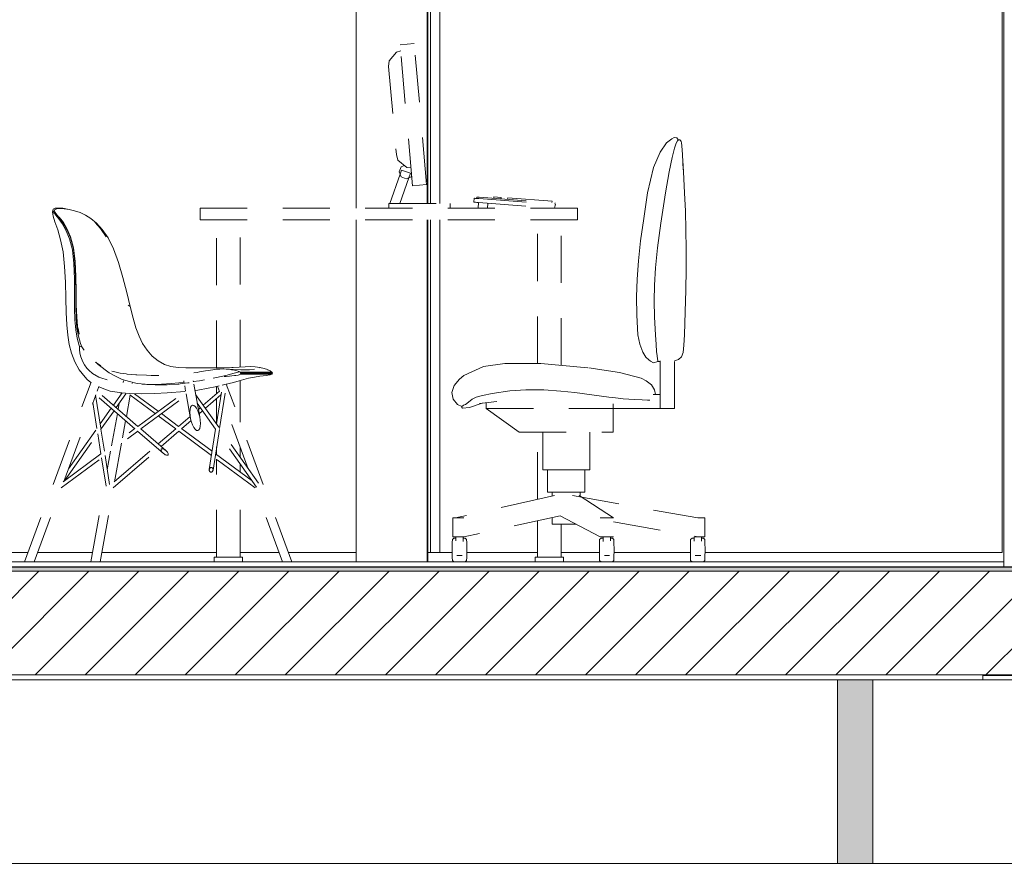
# Model space of a CAD drawing. Header units: millimetres. Extents: x 17009 to 157603, y -19950 to 21829.
# Tile 175 of 208: x 59832 to 61919, y 16180 to 17980. Entities that reach past the tile are written whole.
import ezdxf

# ---------------------------------------------------------------- set-up
doc = ezdxf.new("R2010")
doc.units = ezdxf.units.MM
doc.header["$MEASUREMENT"] = 0
doc.linetypes.add('! STR Pointille', pattern=[175, 100, -75])
for name, color, linetype in [('01-STR_Dalles.ARCHI', 7, 'Continuous'), ('01-STR_Murs.ARCHI', 7, 'Continuous'), ('02-CCO_Montants cloisons démontables.ARCHI', 7, 'Continuous'), ('04-SOE_Cloisons .ARCHI', 7, 'Continuous'), ('04-SOE_Faux Plafond.ARCHI', 7, 'Continuous'), ('04-SOE_Revetement de sol.ARCHI', 7, 'Continuous'), ('05-INF _ COTATIONS.ARCHI', 7, 'Continuous'), ('06-REP _ EQUIP MOBI _ Fluides.ARCHI', 7, 'Continuous'), ('06-REP _ EQUIP MOBI _ hors marché.ARCHI', 7, 'Continuous'), ('06-REP _ EQUIP MOBI _ marché.ARCHI', 7, 'Continuous')]:
    doc.layers.add(name, color=color, linetype=linetype)
doc.styles.add('STYLE_GENERE_1', font='arial.ttf')
doc.dimstyles.new('STYLE_GENERE__1', dxfattribs={"dimtxt": 150, "dimasz": 114, "dimexe": 0.18, "dimexo": 400, "dimgap": 0, "dimtad": 1, "dimlfac": 0.001, "dimzin": 0, "dimdsep": 46, "dimtxsty": 'STYLE_GENERE_1', "dimblk": 'ARROWHEAD_2', "dimblk1": 'ARROWHEAD_2', "dimblk2": 'ARROWHEAD_2', "dimcen": 0.09, "dimclrd": 8, "dimclre": 8, "dimclrt": 8, "dimazin": 0, "dimtfac": 1, "dimtdec": 4, "dimtmove": 0, "dimatfit": 3, "dimfxl": 0, "dimtolj": 1, "dimtzin": 0, "dimarcsym": 0})
doc.dimstyles.new('STYLE_GENERE__2', dxfattribs={"dimtxt": 150, "dimasz": 114, "dimexe": 0.18, "dimexo": 400, "dimgap": 0, "dimtad": 1, "dimlfac": 0.001, "dimzin": 0, "dimdsep": 46, "dimtxsty": 'STYLE_GENERE_1', "dimblk": 'ARROWHEAD_2', "dimblk1": 'ARROWHEAD_2', "dimblk2": 'ARROWHEAD_2', "dimcen": 0.09, "dimclrd": 8, "dimclre": 8, "dimclrt": 8, "dimazin": 0, "dimtfac": 1, "dimtdec": 4, "dimtmove": 2, "dimatfit": 3, "dimfxl": 0, "dimtolj": 1, "dimtzin": 0, "dimarcsym": 0})

# ---------------------------------------------------------------- blocks, each defined once
blk = doc.blocks.new('Élément de coupe_55_1')
at = {"layer": '04-SOE_Cloisons .ARCHI', "color": 7, "linetype": 'Continuous', "lineweight": 5}
for p, q in [((61874, 16580), (61874, 16589)), ((61874, 16589), (61972, 16589)), ((61972, 16589), (61972, 16580)), ((61972, 16589), (61982.9, 16589)), ((61982.9, 16589), (61982.9, 16580)), ((61971.4, 16170), (61971.4, 16159))]:
    blk.add_line(p, q, dxfattribs=at)
blk = doc.blocks.new('Élément de coupe_74_1')
at = {"layer": '04-SOE_Cloisons .ARCHI', "color": 7, "linetype": 'Continuous', "lineweight": 5}
blk.add_line((61918.1, 19430), (61918.1, 16819), dxfattribs=at)
at = {"layer": '04-SOE_Cloisons .ARCHI', "color": 7, "linetype": 'Continuous', "lineweight": 5, "flags": 128}
blk.add_lwpolyline([(62016.1, 16819), (62003.1, 16819), (61990.1, 16819), (61944.1, 16819), (61931.1, 16819), (61918.1, 16819)], dxfattribs=at)
blk = doc.blocks.new('Élément de coupe_78_1')
at = {"layer": '01-STR_Dalles.ARCHI', "linetype": 'Continuous', "lineweight": 0, "true_color": 0x000000}
h = blk.add_hatch(dxfattribs=at)
h.set_pattern_fill('Hachure_simple_0001', color=18, style=0, pattern_type=2)
h.set_pattern_definition([(45, (0, 0), (-53.03301, 53.03301), [])])
h.paths.add_polyline_path([(30243.7, 16590), (76016, 16590), (76016, 16810), (30243.7, 16810)])
at = {"layer": '01-STR_Dalles.ARCHI', "color": 7, "linetype": 'Continuous', "lineweight": 5}
for p, q in [((75716, 16810), (47432.8, 16810)), ((76016, 16590), (30462.5, 16590))]:
    blk.add_line(p, q, dxfattribs=at)
blk = doc.blocks.new('Élément de coupe_292_1')
at = {"layer": '06-REP _ EQUIP MOBI _ hors marché.ARCHI', "color": 252, "linetype": '! STR Pointille', "lineweight": 5}
for p, q in [((60631.2, 17910.6), (60615.7, 17892.1)), ((60639.9, 17913.1), (60631.2, 17910.6)), ((60638.8, 17926.2), (60668.7, 17928.9)), ((60664.9, 17627.4), (60638.8, 17926.2)), ((60694.8, 17630), (60668.7, 17928.9)), ((60615.7, 17892.1), (60614.4, 17879.9)), ((60614.4, 17879.9), (60630.7, 17693.6)), ((61203.5, 17718.1), (61214.4, 17727.2)), ((61219.8, 17730), (61214.4, 17727.2)), ((61219.8, 17730), (61225.3, 17729.1)), ((61226.5, 17722.9), (61224, 17718)), ((61225.3, 17729.1), (61228.4, 17724.4)), ((61228, 17724.2), (61226.5, 17722.9)), ((61228.4, 17724.4), (61228, 17724.2)), ((61228.4, 17724.4), (61231.3, 17724.4)), ((61231.3, 17724.4), (61233.3, 17723.2)), ((61234.2, 17720.9), (61233.3, 17723.2)), ((61234.9, 17718.3), (61234.2, 17720.9)), ((61189.9, 17698.6), (61203.5, 17718.1)), ((61220.3, 17707), (61215.3, 17687.4)), ((61224, 17718), (61220.3, 17707)), ((61235.9, 17711.9), (61234.9, 17718.3)), ((61235.9, 17711.9), (61237.3, 17693.3)), ((60630.7, 17693.6), (60634.1, 17681.8)), ((60634.1, 17681.8), (60652.6, 17666.3)), ((61176.1, 17666.1), (61189.9, 17698.6)), ((61215.3, 17687.4), (61209.1, 17656.8)), ((61237.3, 17693.3), (61238.8, 17661.4)), ((61237.9, 17680.6), (61239.2, 17657)), ((60636.8, 17657), (60641.2, 17667.6)), ((60638.9, 17652.1), (60641.8, 17660.5)), ((60641.2, 17667.6), (60647.8, 17670.3)), ((60641.8, 17660.5), (60660.7, 17653.9)), ((60661.6, 17665.4), (60652.6, 17666.3)), ((61176.1, 17666.1), (61163.3, 17612.6)), ((60617.1, 17590), (60638.9, 17652.1)), ((60638.9, 17652.1), (60636.8, 17657)), ((60638.3, 17590), (60657.3, 17644.3)), ((60641.2, 17646.4), (60638.9, 17652.1)), ((60651.8, 17642), (60641.2, 17646.4)), ((60657.3, 17644.3), (60651.8, 17642)), ((60657.3, 17644.3), (60660.7, 17653.9)), ((60662.4, 17646.4), (60657.3, 17644.3)), ((60663.1, 17648.1), (60662.4, 17646.4)), ((60694.2, 17637), (60696.2, 17637.1)), ((60696.5, 17633.2), (60696.2, 17637.1)), ((61209.1, 17656.8), (61201.4, 17612.6)), ((61239.2, 17657), (61241.4, 17612.6)), ((60664.9, 17627.4), (60694.8, 17630)), ((60694.6, 17633), (60696.5, 17633.2)), ((60795.3, 17592.5), (60795.9, 17600.7)), ((60795.9, 17600.7), (60796.6, 17600.7)), ((60796.6, 17600.7), (60798.8, 17600.5)), ((60798.8, 17600.5), (60802, 17600.3)), ((60800.9, 17600.4), (60801.1, 17603.3)), ((60801.1, 17603.3), (60801.5, 17603.3)), ((60801.5, 17603.3), (60802.5, 17603.2)), ((60802, 17600.3), (60805.9, 17600)), ((60802.5, 17603.2), (60804.2, 17603.1)), ((60804.2, 17603.1), (60806.1, 17603)), ((60805.9, 17600), (60967.8, 17588.1)), ((60806.1, 17603), (60967.2, 17591.1)), ((60837.2, 17600.7), (60837.5, 17603.7)), ((60837.5, 17603.7), (60852.9, 17602.5)), ((60852.6, 17599.6), (60852.9, 17602.5)), ((60866.3, 17598.6), (60866.7, 17601.5)), ((60866.7, 17601.5), (60960.9, 17594.6)), ((61155, 17557.8), (61163.3, 17612.6)), ((61201.4, 17612.6), (61191.3, 17547.9)), ((61241.4, 17612.6), (61243.4, 17573.6)), ((60214.8, 17580), (60214.8, 17555)), ((61014.8, 17580), (60214.8, 17580)), ((60614.8, 17590), (60744.8, 17590)), ((60614.8, 17580), (60614.8, 17590)), ((60744.8, 17580), (60744.8, 17590)), ((60795.3, 17592.5), (60796, 17592.4)), ((60796, 17592.4), (60798.2, 17592.3)), ((60798.2, 17592.3), (60801.4, 17592)), ((60801.4, 17592), (60805.2, 17591.7)), ((60804.4, 17580), (60805.2, 17591.7)), ((60804.4, 17580), (60805, 17580)), ((60805.2, 17591.7), (60964.8, 17580)), ((60823.8, 17580), (60824.6, 17590.3)), ((60960.2, 17591.6), (60960.9, 17594.6)), ((60966, 17580), (60967.8, 17588.1)), ((60966.6, 17588.2), (60967.2, 17591.1)), ((61014.8, 17580), (61014.8, 17555)), ((61014.8, 17555), (60214.8, 17555)), ((60249.8, 17241.3), (60249.8, 17555)), ((60299.8, 17242.9), (60299.8, 17555)), ((60929.8, 17250.2), (60929.8, 17555)), ((60979.8, 17246.4), (60979.8, 17555)), ((61148.5, 17510.3), (61155, 17557.8)), ((61243.4, 17573.6), (61244.6, 17533.8)), ((61191.3, 17547.9), (61184.4, 17495.9)), ((61244.6, 17533.8), (61245.1, 17492.9)), ((61143.9, 17468.2), (61148.5, 17510.3)), ((61184.4, 17495.9), (61180, 17453.3)), ((61245.1, 17492.9), (61244.9, 17450.5)), ((61141, 17429.3), (61143.9, 17468.2)), ((61180, 17453.3), (61177.9, 17416.9)), ((61244.9, 17450.5), (61244.2, 17406.2)), ((61139.9, 17391.5), (61141, 17429.3)), ((61177.9, 17416.9), (61177.4, 17383.3)), ((61140.4, 17352.7), (61139.9, 17391.5)), ((61244.2, 17406.2), (61243.1, 17359.8)), ((61177.4, 17383.3), (61178.2, 17349)), ((61140.4, 17352.7), (61142.5, 17310.9)), ((61178.2, 17349), (61179.8, 17310.9)), ((61243.1, 17359.8), (61241.4, 17310.9)), ((61142.5, 17310.9), (61146.8, 17291.2)), ((61179.8, 17310.9), (61181.3, 17290.7)), ((61241.4, 17310.9), (61240.2, 17289.3)), ((61153.1, 17274.2), (61146.8, 17291.2)), ((61181.3, 17290.7), (61182.5, 17276.2)), ((61240.2, 17289.3), (61238.4, 17274.1)), ((61159.8, 17264.1), (61153.1, 17274.2)), ((61165.9, 17258.1), (61159.8, 17264.1)), ((61182.5, 17276.2), (61183.5, 17266.4)), ((61183.5, 17266.4), (61184.3, 17260.2)), ((61234.9, 17264.3), (61228.8, 17258.6)), ((61238.4, 17274.1), (61234.9, 17264.3)), ((60773.7, 17224.8), (60815.6, 17243.8)), ((60815.6, 17243.8), (60860.7, 17250.2)), ((60860.7, 17250.2), (60937.1, 17250.2)), ((60937.1, 17250.2), (61038.6, 17241.1)), ((61038.6, 17241.1), (61103.5, 17231.7)), ((61165.9, 17258.1), (61169.3, 17255.1)), ((61175.9, 17252.1), (61169.3, 17255.1)), ((61185.2, 17255), (61175.9, 17252.1)), ((61184.3, 17260.2), (61184.8, 17256.9)), ((61184.8, 17256.9), (61185.1, 17255.5)), ((61185.1, 17255.5), (61185.2, 17255)), ((61190.2, 17255), (61185.2, 17255)), ((61190.2, 17185), (61190.2, 17255.9)), ((61228.8, 17258.6), (61220.1, 17256.1)), ((61220.1, 17155), (61220.1, 17257.3)), ((60764.4, 17217.3), (60773.7, 17224.8)), ((61103.5, 17231.7), (61149.7, 17219.1)), ((60249.8, 17186.7), (60249.8, 17201.8)), ((60299.8, 17126.3), (60299.8, 17214.5)), ((60748.1, 17188.8), (60753.5, 17203.8)), ((60753.5, 17203.8), (60764.4, 17217.3)), ((61149.7, 17219.1), (61160.6, 17213.7)), ((61160.6, 17213.7), (61171.3, 17205.3)), ((61171.3, 17205.3), (61178.1, 17194.6)), ((60751.1, 17174.8), (60748.1, 17188.8)), ((60791.6, 17175), (60799.6, 17178.9)), ((60799.6, 17178.9), (60813.1, 17182.8)), ((60833.8, 17187), (60813.1, 17182.8)), ((60833.8, 17187), (60871.5, 17192.2)), ((60871.5, 17192.2), (60905.4, 17194.6)), ((60905.4, 17194.6), (60943, 17194.4)), ((60943, 17194.4), (60979.2, 17192)), ((60979.2, 17192), (61008.8, 17188.8)), ((61008.8, 17188.8), (61045.2, 17184)), ((61081.1, 17179.2), (61045.2, 17184)), ((61081.1, 17179.2), (61095.3, 17177.9)), ((61095.3, 17177.9), (61111.2, 17175.7)), ((61175.4, 17185), (61190.2, 17185)), ((61178.1, 17194.6), (61180.4, 17185)), ((61190.2, 17155), (61190.2, 17185)), ((60249.8, 17125.1), (60249.8, 17176.1)), ((60760.3, 17163.2), (60751.1, 17174.8)), ((60769.5, 17159.6), (60760.3, 17163.2)), ((60769.4, 17157.2), (60769.5, 17159.6)), ((60770.8, 17155.8), (60769.4, 17157.2)), ((60770.1, 17160.1), (60769.5, 17159.6)), ((60769.5, 17159.6), (60770, 17160)), ((60771.3, 17160.9), (60770.1, 17160.1)), ((60785.5, 17157.1), (60770.8, 17155.8)), ((60773.3, 17161.8), (60771.3, 17160.9)), ((60777.2, 17163.8), (60773.3, 17161.8)), ((60783.7, 17168.8), (60777.2, 17163.8)), ((60791.6, 17175), (60783.7, 17168.8)), ((60812.6, 17166), (60785.5, 17157.1)), ((60785.7, 17157.2), (60812.6, 17166)), ((60843.9, 17169.8), (60807.2, 17165.4)), ((60821.2, 17155), (60821.2, 17167.1)), ((61090.4, 17155), (61090.4, 17165.1)), ((61135.2, 17173.9), (61111.2, 17175.7)), ((61151.5, 17173.4), (61135.2, 17173.9)), ((61162.9, 17172.8), (61151.5, 17173.4)), ((61168.3, 17172.4), (61162.9, 17172.8)), ((60891, 17105), (60821.2, 17155)), ((60821.2, 17155), (61090.4, 17155)), ((61090.4, 17105), (61090.4, 17155)), ((61090.4, 17155), (61190.2, 17155)), ((61190.2, 17155), (61220.1, 17155)), ((60891, 17105), (61090.4, 17105)), ((60920.9, 17104.5), (60923.6, 17105)), ((60920.9, 17104.5), (60920.9, 17105)), ((60940.9, 17104.5), (60920.9, 17104.5)), ((60929.8, 16962.5), (60929.8, 17104.5)), ((60940.9, 17025), (60940.9, 17105)), ((61040.6, 17025), (61040.6, 17105)), ((60249.8, 17057.3), (60249.8, 17073.6)), ((60299.8, 17050.9), (60299.8, 17072.4)), ((60249.8, 16840), (60249.8, 17047.3)), ((60299.8, 17020.2), (60299.8, 17037.1)), ((60955.5, 17025), (60940.9, 17025)), ((60950.8, 16977.5), (60950.8, 17025)), ((60990.7, 17025), (60955.5, 17025)), ((61026, 17025), (60990.7, 17025)), ((61040.6, 17025), (61026, 17025)), ((61030.6, 16977.5), (61030.6, 17025)), ((60299.8, 16840), (60299.8, 17010.2)), ((60965.8, 16970.7), (60950.3, 16967.1)), ((60962.5, 16977.5), (60950.8, 16977.5)), ((60960.8, 16969.5), (60960.8, 16977.5)), ((60990.7, 16977.5), (60962.5, 16977.5)), ((61018.9, 16977.5), (60990.7, 16977.5)), ((61003.9, 16970.6), (61269.9, 16923)), ((61018.3, 16970.5), (61091.2, 16923)), ((61030.6, 16977.5), (61018.9, 16977.5)), ((61020.6, 16969), (61020.6, 16977.5)), ((60950.3, 16967.1), (60756, 16923)), ((60978.2, 16927.1), (60773.6, 16883)), ((60978.2, 16927.1), (61062.8, 16883)), ((60750.1, 16923), (60752.7, 16923)), ((60750.1, 16923), (60750.1, 16883)), ((60752.7, 16923), (60762.5, 16923)), ((60762.5, 16923), (60773.6, 16923)), ((60929.8, 16840), (60929.8, 16916.7)), ((60960.8, 16910), (60960.8, 16923.4)), ((60969.6, 16910), (60960.8, 16910)), ((60990.7, 16910), (60969.6, 16910)), ((60979.8, 16840), (60979.8, 16910)), ((61011.1, 16910), (60990.7, 16910)), ((61062.8, 16923), (61070.2, 16923)), ((61070.2, 16923), (61081.6, 16923)), ((61081.6, 16923), (61090.3, 16923)), ((61090.3, 16923), (61091.2, 16923)), ((61091.2, 16915), (61269.9, 16883)), ((61269.9, 16923), (61280.5, 16923)), ((61280.5, 16923), (61284.9, 16923)), ((61284.9, 16923), (61284.9, 16883)), ((60749, 16855), (60749.2, 16870.6)), ((60749.2, 16870.6), (60749.5, 16877)), ((60752.5, 16880), (60749.5, 16877)), ((60750.1, 16883), (60752.7, 16883)), ((60756.9, 16880), (60752.5, 16880)), ((60752.7, 16883), (60762.5, 16883)), ((60756.9, 16883), (60756.9, 16874.4)), ((60762.5, 16883), (60773.6, 16883)), ((60772.7, 16883), (60772.7, 16873.2)), ((60776.4, 16880), (60772.7, 16880)), ((60779.4, 16877), (60776.4, 16880)), ((60779.4, 16877), (60779.8, 16870.6)), ((60779.8, 16870.6), (60779.9, 16855)), ((61061.2, 16855), (61061.3, 16870.6)), ((61061.3, 16870.6), (61061.7, 16877)), ((61064.7, 16880), (61061.7, 16877)), ((61062.8, 16883), (61070.2, 16883)), ((61069.4, 16880), (61064.7, 16880)), ((61069.4, 16883), (61069.4, 16872.8)), ((61070.2, 16883), (61081.6, 16883)), ((61081.6, 16883), (61090.3, 16883)), ((61084.6, 16883), (61084.6, 16874.7)), ((61088.6, 16880), (61084.6, 16880)), ((61091.6, 16877), (61088.6, 16880)), ((61090.3, 16883), (61091.2, 16883)), ((61091.6, 16877), (61092, 16870.6)), ((61092, 16870.6), (61092.1, 16855)), ((61254.1, 16855), (61254.3, 16870.6)), ((61254.3, 16870.6), (61254.6, 16877)), ((61257.6, 16880), (61254.6, 16877)), ((61262, 16880), (61257.6, 16880)), ((61262, 16883), (61264.3, 16883)), ((61262, 16883), (61262, 16873.9)), ((61264.3, 16883), (61269.9, 16883)), ((61269.9, 16883), (61280.5, 16883)), ((61277.9, 16883), (61277.9, 16873.7)), ((61281.5, 16880), (61277.9, 16880)), ((61280.5, 16883), (61284.9, 16883)), ((61284.5, 16877), (61281.5, 16880)), ((61284.5, 16877), (61284.9, 16870.6)), ((61284.9, 16870.6), (61285, 16855)), ((60749.2, 16839.4), (60749, 16855)), ((60779.9, 16855), (60779.8, 16839.4)), ((61061.3, 16839.4), (61061.2, 16855)), ((61092.1, 16855), (61092, 16839.4)), ((61254.3, 16839.4), (61254.1, 16855)), ((61285, 16855), (61284.9, 16839.4)), ((60244.8, 16840), (60253.6, 16840)), ((60244.8, 16830), (60244.8, 16840)), ((60244.8, 16830), (60253.6, 16830)), ((60253.6, 16840), (60274.8, 16840)), ((60253.6, 16830), (60274.8, 16830)), ((60274.8, 16840), (60296, 16840)), ((60274.8, 16830), (60296, 16830)), ((60296, 16840), (60304.8, 16840)), ((60296, 16830), (60304.8, 16830)), ((60304.8, 16830), (60304.8, 16840)), ((60749.5, 16833), (60749.2, 16839.4)), ((60752.5, 16830), (60749.5, 16833)), ((60776.4, 16830), (60752.5, 16830)), ((60759.1, 16843), (60763.6, 16843)), ((60763.6, 16843), (60769.5, 16843)), ((60769.5, 16843), (60770.5, 16843)), ((60779.4, 16833), (60776.4, 16830)), ((60779.8, 16839.4), (60779.4, 16833)), ((60924.8, 16840), (60933.6, 16840)), ((60924.8, 16830), (60924.8, 16840)), ((60924.8, 16830), (60933.6, 16830)), ((60933.6, 16840), (60954.8, 16840)), ((60933.6, 16830), (60954.8, 16830)), ((60954.8, 16840), (60976, 16840)), ((60954.8, 16830), (60976, 16830)), ((60976, 16840), (60984.8, 16840)), ((60976, 16830), (60984.8, 16830)), ((60984.8, 16830), (60984.8, 16840)), ((61061.7, 16833), (61061.3, 16839.4)), ((61064.7, 16830), (61061.7, 16833)), ((61088.6, 16830), (61064.7, 16830)), ((61071.7, 16843), (61073.4, 16843)), ((61073.4, 16843), (61079.5, 16843)), ((61079.5, 16843), (61082.6, 16843)), ((61091.6, 16833), (61088.6, 16830)), ((61092, 16839.4), (61091.6, 16833)), ((61254.6, 16833), (61254.3, 16839.4)), ((61257.6, 16830), (61254.6, 16833)), ((61281.5, 16830), (61257.6, 16830)), ((61264.1, 16843), (61264.3, 16843)), ((61264.3, 16843), (61269.9, 16843)), ((61269.9, 16843), (61275.6, 16843)), ((61275.6, 16843), (61275.9, 16843)), ((61284.5, 16833), (61281.5, 16830)), ((61284.9, 16839.4), (61284.5, 16833))]:
    blk.add_line(p, q, dxfattribs=at)
blk = doc.blocks.new('Élément de coupe_433_1')
at = {"layer": '06-REP _ EQUIP MOBI _ hors marché.ARCHI', "color": 252, "linetype": '! STR Pointille', "lineweight": 5}
for p, q in [((59902.5, 17575.1), (59901.5, 17571.3)), ((59903.3, 17577.8), (59902.5, 17575.1)), ((59904.5, 17571), (59902.5, 17575.1)), ((59907.5, 17579.5), (59903.3, 17577.8)), ((59906.6, 17577), (59905.8, 17574.4)), ((59907.6, 17570.4), (59905.8, 17574.4)), ((59910.7, 17578.6), (59906.6, 17577)), ((59914.4, 17580), (59907.5, 17579.5)), ((59917.7, 17579.1), (59910.7, 17578.6)), ((59923.4, 17579.5), (59914.4, 17580)), ((59926.7, 17578.6), (59917.7, 17579.1)), ((59933.8, 17577.8), (59923.4, 17579.5)), ((59937.3, 17577), (59926.7, 17578.6)), ((59937.3, 17577), (59933.8, 17577.8)), ((59948.7, 17574.4), (59937.3, 17577)), ((59960.4, 17570.4), (59948.7, 17574.4)), ((59903, 17563.2), (59901.5, 17571.3)), ((59903.5, 17567.5), (59901.5, 17571.3)), ((59907.1, 17550.9), (59903, 17563.2)), ((59908.8, 17565.2), (59904.5, 17571)), ((59907.6, 17570.4), (59911.5, 17564.9)), ((59908.8, 17565.2), (59914.9, 17557.4)), ((59911.5, 17564.9), (59917.1, 17557.6)), ((59914.9, 17557.4), (59922.4, 17547.1)), ((59922.7, 17552.4), (59916.1, 17560.8)), ((59924.3, 17548), (59917.1, 17557.6)), ((59919.1, 17557), (59918.1, 17558.5)), ((59971.7, 17564.9), (59960.4, 17570.4)), ((59983.1, 17557.6), (59971.7, 17564.9)), ((59994.9, 17548), (59983.1, 17557.6)), ((59912.8, 17534.2), (59907.1, 17550.9)), ((59912.8, 17534.2), (59918.9, 17513)), ((59922.4, 17547.1), (59930.4, 17533.3)), ((59924.8, 17549.4), (59922.7, 17552.4)), ((59932.2, 17534.9), (59924.3, 17548)), ((59932.4, 17536.8), (59924.8, 17549.4)), ((59930.4, 17533.3), (59938, 17514.9)), ((59932.2, 17534.9), (59939.9, 17516.9)), ((59940, 17518.8), (59932.4, 17536.8)), ((60003.9, 17536.8), (59992.6, 17549.4)), ((60007.1, 17534.9), (59994.9, 17548)), ((60015.9, 17518.8), (60003.9, 17536.8)), ((60019.5, 17516.9), (60007.1, 17534.9)), ((59924.1, 17487), (59918.9, 17513)), ((59938, 17514.9), (59944, 17491.5)), ((59939.9, 17516.9), (59946.1, 17493.5)), ((59946.3, 17495.4), (59940, 17518.8)), ((60031.3, 17493.5), (60019.5, 17516.9)), ((59944, 17491.5), (59947.2, 17462.4)), ((59946.1, 17493.5), (59949.4, 17464.7)), ((59949.9, 17466.7), (59946.3, 17495.4)), ((60041.8, 17464.7), (60031.3, 17493.5)), ((59927.3, 17456.1), (59924.1, 17487)), ((59929.2, 17422.6), (59927.3, 17456.1)), ((59947.2, 17462.4), (59948.5, 17430.3)), ((59950.8, 17433), (59949.4, 17464.7)), ((59951.5, 17435.2), (59949.9, 17466.7)), ((60051.1, 17433), (60041.8, 17464.7)), ((59948.5, 17430.3), (59948.7, 17397.9)), ((59950.8, 17433), (59951.2, 17401)), ((59952.1, 17403.5), (59951.5, 17435.2)), ((60051.1, 17433), (60059.2, 17401)), ((59929.2, 17422.6), (59930.2, 17389.2)), ((59931, 17358.4), (59930.2, 17389.2)), ((59948.7, 17397.9), (59948.7, 17367.8)), ((59951.2, 17401), (59951.3, 17371.3)), ((59952.3, 17374.1), (59952.1, 17403.5)), ((60066.4, 17371.3), (60059.2, 17401)), ((59948.7, 17367.8), (59949.3, 17342.7)), ((59951.3, 17371.3), (59952, 17346.5)), ((59953.2, 17349.6), (59952.3, 17374.1)), ((60062.2, 17374.1), (60066.4, 17371.3)), ((60072.7, 17346.5), (60066.4, 17371.3)), ((59932.2, 17332.6), (59931, 17358.4)), ((59953.7, 17325.8), (59952, 17346.5)), ((59955, 17329.1), (59953.2, 17349.6)), ((60078.7, 17325.8), (60072.7, 17346.5)), ((59934.1, 17310.5), (59932.2, 17332.6)), ((59949.3, 17342.7), (59951, 17321.8)), ((59956.6, 17308.2), (59953.7, 17325.8)), ((59958, 17313), (59955, 17329.1)), ((59958.1, 17313.5), (59955.9, 17324.4)), ((60085.2, 17308.2), (60078.7, 17325.8)), ((59934.1, 17310.5), (59937.3, 17291)), ((59951, 17321.8), (59953.9, 17304.1)), ((59953.9, 17304.1), (59958.2, 17288.7)), ((59961, 17292.8), (59956.6, 17308.2)), ((60092.9, 17292.8), (60085.2, 17308.2)), ((59942.2, 17272.6), (59937.3, 17291)), ((59958.2, 17288.7), (59959.2, 17286.4)), ((59964, 17286), (59961, 17292.8)), ((60102.3, 17278.7), (60092.9, 17292.8)), ((59949.1, 17254.1), (59942.2, 17272.6)), ((60113.3, 17266.3), (60102.3, 17278.7)), ((60125.6, 17256.1), (60113.3, 17266.3)), ((59958.6, 17236.7), (59949.1, 17254.1)), ((60004.5, 17245.2), (59993.2, 17253.6)), ((59998.9, 17248.6), (59993.8, 17253)), ((59998.9, 17248.6), (60022.2, 17230.6)), ((60138.9, 17248.6), (60125.6, 17256.1)), ((60153, 17244), (60138.9, 17248.6)), ((60168.2, 17241.7), (60153, 17244)), ((60184.8, 17241), (60168.2, 17241.7)), ((60203.2, 17241), (60184.8, 17241)), ((60223.7, 17241.1), (60203.2, 17241)), ((60245, 17241.3), (60223.7, 17241.1)), ((60265.6, 17241.6), (60245, 17241.3)), ((60284.2, 17242), (60265.6, 17241.6)), ((60281.8, 17241.8), (60297.3, 17242.7)), ((60284.6, 17242), (60284.2, 17242)), ((60297.3, 17242.7), (60310.4, 17243.6)), ((60310.4, 17243.6), (60321.6, 17243.9)), ((60321.6, 17243.9), (60331.7, 17243.5)), ((60331.7, 17243.5), (60341.3, 17241.9)), ((60350.3, 17239.9), (60341.2, 17241.9)), ((60341.3, 17241.9), (60342.3, 17241.6)), ((59958.6, 17236.7), (59971, 17221.5)), ((59971, 17221.5), (59975.6, 17216.6)), ((60022.2, 17230.6), (60033.8, 17224.5)), ((60033.8, 17224.5), (60049.8, 17216.4)), ((60242.2, 17219.3), (60249.6, 17220.9)), ((60249.6, 17220.9), (60269, 17225.3)), ((60269, 17225.3), (60286.8, 17229.9)), ((60284.5, 17237.7), (60276.8, 17238.1)), ((60284.5, 17237.7), (60301.2, 17237.2)), ((60286.8, 17229.9), (60298.2, 17232.8)), ((60306.3, 17232), (60300, 17232)), ((60300, 17227.6), (60306.3, 17227.5)), ((60301.2, 17237.2), (60316.9, 17237)), ((60301.6, 17229.7), (60307.8, 17229.7)), ((60322.4, 17231.9), (60306.3, 17232)), ((60306.3, 17227.5), (60322.4, 17227.5)), ((60323.8, 17229.7), (60307.8, 17229.7)), ((60309.7, 17237.1), (60319.2, 17237.3)), ((60317.2, 17219.2), (60330.2, 17221.7)), ((60319.2, 17237.3), (60330.1, 17238.1)), ((60337.4, 17231.9), (60322.4, 17231.9)), ((60322.4, 17227.5), (60337.4, 17227.5)), ((60338.8, 17229.7), (60323.8, 17229.7)), ((60330.2, 17221.7), (60341.1, 17223.3)), ((60337.4, 17231.9), (60350.2, 17231.9)), ((60337.4, 17227.5), (60350.3, 17227.5)), ((60351.6, 17229.7), (60338.8, 17229.7)), ((60355.4, 17225.2), (60341.1, 17223.3)), ((60350.2, 17231.9), (60359.9, 17232)), ((60350.3, 17239.9), (60357.4, 17237.6)), ((60359.9, 17227.5), (60350.3, 17227.5)), ((60361.2, 17229.7), (60351.6, 17229.7)), ((60355.4, 17225.2), (60361.5, 17226.1)), ((60357.4, 17237.6), (60362.2, 17235.2)), ((60363.4, 17234.8), (60357.6, 17237.3)), ((60359.9, 17232), (60365.2, 17232)), ((60365.2, 17227.6), (60359.9, 17227.5)), ((60366.4, 17229.7), (60361.2, 17229.7)), ((60361.5, 17226.1), (60363.4, 17226.7)), ((60363.4, 17234.8), (60366.8, 17232.2)), ((60363.4, 17226.7), (60366.9, 17228)), ((60366.8, 17232.2), (60365.2, 17232)), ((60366.9, 17228), (60365.2, 17227.6)), ((60368, 17229.9), (60366.4, 17229.7)), ((60366.8, 17232.2), (60368, 17229.9)), ((60366.9, 17228), (60368, 17229.9)), ((59842.7, 16830), (59983.6, 17210.9)), ((59983.4, 17210.5), (59975.6, 17216.6)), ((59996.4, 17191.7), (60000.2, 17201.8)), ((60012.8, 17196.1), (59999.8, 17201)), ((60049.8, 17216.4), (60065, 17212.3)), ((60051.4, 17210.2), (60052, 17213.4)), ((60081.2, 17208.2), (60065, 17212.3)), ((60070.9, 17207.9), (60071.4, 17210.7)), ((60081.2, 17208.2), (60098, 17206.7)), ((60098, 17206.7), (60114.8, 17205.7)), ((60114.8, 17205.7), (60132.9, 17206.5)), ((60153.1, 17207.8), (60132.9, 17206.5)), ((60153.1, 17207.8), (60169.9, 17209.2)), ((60180.8, 17210.2), (60169.9, 17209.2)), ((60181.1, 17208.3), (60180.2, 17213.4)), ((60184, 17192), (60182, 17203.2)), ((60200.5, 17211.3), (60200.1, 17213.4)), ((60200.3, 17212.3), (60213.4, 17213.9)), ((60213.9, 17137.1), (60201.4, 17206.3)), ((60213.4, 17213.9), (60224.1, 17215.8)), ((60232, 17197.8), (60246.8, 17201.1)), ((60246.8, 17201.1), (60255, 17202.9)), ((60256, 17190.9), (60251.8, 17202.2)), ((60261.7, 17204.4), (60267, 17205.6)), ((60267, 17205.6), (60285.5, 17210.5)), ((60409.4, 16830), (60270.2, 17206.4)), ((60285.5, 17210.5), (60302.3, 17215.2)), ((60302.3, 17215.2), (60317.2, 17219.2)), ((59925.7, 17000.4), (59993.5, 17183.7)), ((60076.3, 17112.2), (59993.1, 17184.1)), ((60004.1, 17113.4), (59993.2, 17183)), ((60082.9, 17117.1), (59996, 17192.1)), ((60024.3, 17192.1), (60012.8, 17196.1)), ((60049, 17188.2), (60024.3, 17192.1)), ((60030.8, 17162), (60049.3, 17188.2)), ((60036.9, 17156.8), (60057.4, 17185.8)), ((60046.8, 17184.6), (60047.5, 17188.5)), ((60049, 17188.2), (60064.4, 17186.8)), ((60058.4, 17138.2), (60066.5, 17183.4)), ((60064.4, 17186.8), (60091.4, 17185.9)), ((60119.4, 17144.1), (60065.5, 17184.1)), ((60126, 17149.1), (60075.8, 17186.4)), ((60082.7, 17116.9), (60184, 17192.1)), ((60089.1, 17111.7), (60185.6, 17183.4)), ((60091.4, 17185.9), (60118.6, 17186.7)), ((60118.6, 17186.7), (60144.6, 17188)), ((60182.5, 17191), (60144.6, 17188)), ((60194.6, 17133.3), (60185.2, 17185.8)), ((60203.7, 17193.4), (60209.8, 17194.1)), ((60254.3, 17115.4), (60205.3, 17184.6)), ((60232, 17197.8), (60209.8, 17194.1)), ((60221.3, 17162), (60255.7, 17191.7)), ((60225.9, 17155.5), (60258.6, 17183.7)), ((60249.4, 17122.3), (60260, 17189.8)), ((60256, 17112.9), (60267.7, 17187.3)), ((60258.9, 17183), (60258.3, 17184.6)), ((59996.1, 17112.9), (59987.5, 17167.7)), ((60041.1, 17153.2), (60043.4, 17166.1)), ((60198.7, 17162.2), (60196.4, 17160.8)), ((60198.7, 17162.2), (60201.4, 17161.7)), ((60247.6, 17111), (60208.7, 17166.1)), ((60211, 17153.2), (60215.2, 17156.8)), ((60316.4, 17027.4), (60264.6, 17167.7)), ((60002.7, 17122.3), (60026.2, 17155.5)), ((60004.5, 17111), (60032.2, 17150.2)), ((60027.2, 17075.7), (60039.5, 17144)), ((60163.2, 17111.6), (60126, 17139.2)), ((60169.2, 17117.1), (60132.7, 17144.1)), ((60168.9, 17116.8), (60193.7, 17138.2)), ((60212.6, 17144), (60219.9, 17150.2)), ((60050.2, 17092.8), (60056.7, 17129.1)), ((60175.5, 17112), (60195.6, 17129.3)), ((59920.3, 16986.5), (60082.5, 17106.9)), ((59924.1, 16999.2), (60076.5, 17112.3)), ((59927.1, 17001.4), (60002.8, 17108.6)), ((59935.7, 17027.4), (59996.1, 17112.9)), ((60004.6, 17059), (59997.9, 17101.6)), ((60011.8, 17064.4), (60004.5, 17111)), ((60137, 17059.8), (60082.2, 17107.1)), ((60142.3, 17065.8), (60088.8, 17112)), ((60126, 17079.8), (60163, 17111.7)), ((60132.2, 17074.5), (60169.6, 17106.9)), ((60238.9, 17055.5), (60169.4, 17107)), ((60240.3, 17064.4), (60175.8, 17112.2)), ((60207.1, 17108.6), (60209.8, 17108.2)), ((60212.1, 17109.6), (60209.8, 17108.2)), ((60234.2, 17025.5), (60247.6, 17111)), ((60242.1, 17024.5), (60255.6, 17110.5)), ((60334.6, 16987.9), (60254.2, 17101.6)), ((60338.2, 16996.7), (60256, 17112.9)), ((60032.8, 16999.3), (60119.9, 17074.5)), ((60033.4, 16999.8), (60048.1, 17081.3)), ((60022.9, 16994.2), (60013.2, 17055.5)), ((60018, 17025), (60025.1, 17064.3)), ((60030.6, 16986.8), (60126, 17069.2)), ((60325, 17001.4), (60247.5, 17059)), ((60015.4, 16990.4), (60006, 17050.1)), ((60331.5, 16986.7), (60246.1, 17050.1)), ((59982.9, 16830), (60013.7, 17001)), ((60327.8, 16996.7), (60327.1, 16998.5)), ((59862.7, 16830), (59920.6, 16986.7)), ((60002.9, 16830), (60031.2, 16987.3)), ((60389.4, 16830), (60331.4, 16987)), ((59842.9, 16830), (59842.7, 16830)), ((59843.7, 16830), (59842.9, 16830)), ((59845.2, 16830), (59843.7, 16830)), ((59847.1, 16830), (59845.2, 16830)), ((59849.4, 16830), (59847.1, 16830)), ((59852, 16830), (59849.4, 16830)), ((59854.6, 16830), (59852, 16830)), ((59857.1, 16830), (59854.6, 16830)), ((59859.3, 16830), (59857.1, 16830)), ((59861, 16830), (59859.3, 16830)), ((59862.2, 16830), (59861, 16830)), ((59862.7, 16830), (59862.2, 16830)), ((59982.9, 16830), (59983.1, 16830)), ((59983.1, 16830), (59983.9, 16830)), ((59983.9, 16830), (59985.3, 16830)), ((59985.3, 16830), (59987.3, 16830)), ((59987.3, 16830), (59989.6, 16830)), ((59989.6, 16830), (59992.2, 16830)), ((59992.2, 16830), (59994.8, 16830)), ((59994.8, 16830), (59997.3, 16830)), ((59997.3, 16830), (59999.4, 16830)), ((59999.4, 16830), (60001.2, 16830)), ((60001.2, 16830), (60002.3, 16830)), ((60002.3, 16830), (60002.9, 16830)), ((60389.6, 16830), (60389.4, 16830)), ((60390.4, 16830), (60389.6, 16830)), ((60391.8, 16830), (60390.4, 16830)), ((60393.8, 16830), (60391.8, 16830)), ((60396.1, 16830), (60393.8, 16830)), ((60398.7, 16830), (60396.1, 16830)), ((60401.3, 16830), (60398.7, 16830)), ((60403.8, 16830), (60401.3, 16830)), ((60406, 16830), (60403.8, 16830)), ((60407.7, 16830), (60406, 16830)), ((60408.8, 16830), (60407.7, 16830)), ((60409.4, 16830), (60408.8, 16830))]:
    blk.add_line(p, q, dxfattribs=at)
at = {"layer": '06-REP _ EQUIP MOBI _ hors marché.ARCHI', "color": 252, "linetype": '! STR Pointille', "lineweight": 5, "flags": 128}
for points in [[(59959.2, 17286.4), (59959.4, 17279.6), (59959.6, 17272.8), (59960.3, 17269.6), (59962.1, 17264.9), (59966.1, 17253.8), (59969.8, 17247.5), (59974.8, 17240.2), (59978.7, 17236.5), (59986.6, 17229.1), (60000.3, 17221.5), (60001.6, 17220.7), (60004.3, 17219.8), (60020.4, 17215.2), (60029.2, 17213.6), (60042.4, 17211.3), (60064.6, 17208.6), (60067, 17208.4), (60071.6, 17207.9), (60093.1, 17206.5), (60101.7, 17206.2), (60119.4, 17205.5), (60129.4, 17205.3), (60145, 17205.5), (60149.7, 17205.6), (60169.2, 17206.7), (60169.6, 17206.7), (60172.2, 17207), (60189, 17209.3), (60191.5, 17209.7), (60207.5, 17212.6), (60212.2, 17213.5), (60225, 17216), (60231.2, 17217.3), (60241.4, 17219.1), (60248.4, 17220.6), (60256.6, 17221.5), (60263.8, 17222.6), (60270.2, 17223.1), (60277, 17223.9), (60281.7, 17224.2), (60287.6, 17224.8), (60290.8, 17225.2), (60295.4, 17225.9), (60297.2, 17226.5), (60300, 17227.6)], [(59964, 17286), (59960.4, 17286.3), (59959.2, 17286.4)], [(60300, 17232), (60297.2, 17233.3), (60295.3, 17234.3), (60290.7, 17235.5), (60287.4, 17236.5), (60281.6, 17237.3), (60276.8, 17238.1), (60270.1, 17238.3), (60263.7, 17238.8), (60256.6, 17238.4), (60248.6, 17238.2), (60241.8, 17237.1), (60231.9, 17235.9), (60225.8, 17234.7), (60213.6, 17232.7), (60208.8, 17231.7), (60193.8, 17229.2), (60191, 17228.8), (60172.3, 17226.3), (60172.2, 17226.3), (60171.4, 17226.3), (60152.8, 17225.2), (60149, 17225.1), (60133.3, 17224.8), (60124.9, 17224.9), (60111.1, 17225.3), (60100.9, 17225.5), (60080.9, 17226.6), (60078.2, 17226.7), (60069.6, 17227.2), (60060.4, 17228), (60057.9, 17228.2), (60045.5, 17230.1), (60039.4, 17231.1), (60031.4, 17233.5), (60022.3, 17236), (60018.1, 17238.1), (60006.4, 17243.8), (60004.5, 17245.2), (59991.5, 17254.7), (59982.2, 17264.1), (59978.9, 17267.4), (59976, 17271.4), (59968.3, 17279.6), (59964, 17286)], [(60301.6, 17229.7), (60300.6, 17231.1), (60300, 17232)], [(60300, 17227.6), (60300.6, 17228.4), (60301.6, 17229.7)], [(60196.4, 17160.8), (60194.6, 17157.6), (60193.5, 17152.9), (60193.1, 17147), (60193.5, 17140.3), (60194.6, 17133.3), (60196.4, 17126.4), (60198.7, 17120.1), (60201.4, 17114.8), (60204.2, 17110.9), (60207.1, 17108.6)], [(60201.4, 17161.7), (60204.2, 17159.5), (60207.1, 17155.6), (60209.8, 17150.3), (60212.1, 17144), (60213.9, 17137.1), (60215, 17130), (60215.4, 17123.3), (60215, 17117.5), (60213.9, 17112.8), (60212.1, 17109.6)]]:
    blk.add_lwpolyline(points, dxfattribs=at)
for points in [[(60132.1, 17066.7), (60132.4, 17065.6), (60133, 17064.5), (60133.7, 17063.3), (60134.7, 17062.1), (60135.8, 17060.9), (60137, 17059.8), (60138.3, 17058.7), (60139.6, 17057.8), (60140.9, 17057.1), (60142.2, 17056.5), (60143.5, 17056.1), (60144.6, 17055.9), (60145.5, 17055.9), (60146.3, 17056.1), (60146.9, 17056.5), (60147.2, 17057.1), (60147.3, 17057.9), (60147.2, 17058.9), (60146.9, 17059.9), (60146.3, 17061), (60145.6, 17062.2), (60144.6, 17063.4), (60143.5, 17064.6), (60142.3, 17065.8), (60141, 17066.8), (60139.7, 17067.7), (60138.4, 17068.5), (60137.1, 17069.1), (60135.8, 17069.5), (60134.7, 17069.7), (60133.8, 17069.7), (60133, 17069.5), (60132.5, 17069), (60132.1, 17068.4), (60132, 17067.6)], [(60234.1, 17024.7), (60234.2, 17023.8), (60234.4, 17023), (60234.7, 17022.2), (60235.1, 17021.6), (60235.6, 17021), (60236.1, 17020.5), (60236.8, 17020.2), (60237.5, 17020.1), (60238.2, 17020.1), (60238.9, 17020.2), (60239.5, 17020.5), (60240.2, 17020.9), (60240.7, 17021.5), (60241.2, 17022.1), (60241.6, 17022.9), (60241.9, 17023.7), (60242.1, 17024.5), (60242.2, 17025.4), (60242.1, 17026.3), (60241.9, 17027.1), (60241.6, 17027.8), (60241.2, 17028.5), (60240.7, 17029.1), (60240.1, 17029.5), (60239.5, 17029.8), (60238.8, 17030), (60238.1, 17030), (60237.4, 17029.9), (60236.7, 17029.6), (60236.1, 17029.1), (60235.5, 17028.6), (60235, 17027.9), (60234.6, 17027.2), (60234.3, 17026.4), (60234.2, 17025.5)]]:
    blk.add_lwpolyline(points, close=True, dxfattribs=at)
blk = doc.blocks.new('Élément de coupe_486_1')
at = {"layer": '04-SOE_Faux Plafond.ARCHI', "color": 7, "linetype": 'Continuous', "lineweight": 5}
for p, q in [((77255.2, 16580), (58154.7, 16580)), ((77255.2, 16190), (58154.7, 16190))]:
    blk.add_line(p, q, dxfattribs=at)
blk = doc.blocks.new('Élément de coupe_511_1')
at = {"layer": '01-STR_Murs.ARCHI', "color": 7, "linetype": 'Continuous', "lineweight": 5}
for p, q in [((61876.8, 16818.6), (61876.8, 16819)), ((61876.8, 16589), (61876.8, 16590))]:
    blk.add_line(p, q, dxfattribs=at)
blk = doc.blocks.new('Élément de coupe_512_1')
at = {"layer": '01-STR_Murs.ARCHI', "color": 7, "linetype": 'Continuous', "lineweight": 5}
for p, q in [((61889.8, 16819), (61889.8, 16818.6)), ((61889.8, 16590), (61889.8, 16589))]:
    blk.add_line(p, q, dxfattribs=at)
blk = doc.blocks.new('Élément de coupe_527_1')
at = {"layer": '04-SOE_Cloisons .ARCHI', "color": 7, "linetype": 'Continuous', "lineweight": 5}
blk.add_line((59490.7, 16819), (61918.1, 16819), dxfattribs=at)
blk = doc.blocks.new('Élément de coupe_562_1')
at = {"layer": '04-SOE_Revetement de sol.ARCHI', "linetype": 'Continuous', "lineweight": 0, "true_color": 0x3f3f3f}
blk.add_hatch(color=250, dxfattribs=at).paths.add_polyline_path([(75716, 16818.6), (47432.8, 16818.6), (47432.8, 16810), (75716, 16810)])
at = {"layer": '04-SOE_Revetement de sol.ARCHI', "color": 7, "linetype": 'Continuous', "lineweight": 5}
blk.add_line((75716, 16818.6), (47432.8, 16818.6), dxfattribs=at)
blk = doc.blocks.new('Élément de coupe_723_1')
at = {"layer": '02-CCO_Montants cloisons démontables.ARCHI', "color": 7, "linetype": 'Continuous', "lineweight": 5}
for p, q in [((60713, 16850), (60723, 16850)), ((60723, 16850), (60749.1, 16850)), ((60779.9, 16850), (60929.8, 16850)), ((60979.8, 16850), (61061.2, 16850)), ((61092.1, 16850), (61254.2, 16850)), ((61285, 16850), (61915.2, 16850)), ((60713, 16830), (60752.5, 16830)), ((60776.4, 16830), (60924.8, 16830)), ((60984.8, 16830), (61064.7, 16830)), ((61088.6, 16830), (61257.6, 16830)), ((61281.5, 16830), (61918.1, 16830))]:
    blk.add_line(p, q, dxfattribs=at)
blk = doc.blocks.new('Élément de coupe_755_1')
at = {"layer": '02-CCO_Montants cloisons démontables.ARCHI', "color": 7, "linetype": 'Continuous', "lineweight": 5}
blk.add_line((61915.2, 16850), (61915.2, 18910), dxfattribs=at)
blk = doc.blocks.new('Élément de coupe_824_1')
at = {"layer": '06-REP _ EQUIP MOBI _ Fluides.ARCHI', "color": 7, "linetype": 'Continuous', "lineweight": 5}
for p, q in [((60545.7, 17580), (60545.7, 19430)), ((60695.7, 17637.1), (60695.7, 19430)), ((60697.6, 17590), (60697.6, 19430)), ((60695.7, 17590), (60695.7, 17633.1)), ((60545.7, 16830), (60545.7, 17555)), ((60695.7, 16830), (60695.7, 17555)), ((60697.6, 16830), (60697.6, 17555)), ((60545.7, 16830), (60695.7, 16830)), ((60695.7, 16830), (60697.6, 16830))]:
    blk.add_line(p, q, dxfattribs=at)
blk = doc.blocks.new('Élément de coupe_892_1')
at = {"layer": '02-CCO_Montants cloisons démontables.ARCHI', "color": 7, "linetype": 'Continuous', "lineweight": 5}
for p, q in [((60703, 17590), (60703, 18910)), ((60723, 17590), (60723, 18910)), ((60703, 16850), (60703, 17555)), ((60723, 16850), (60723, 17555)), ((60713, 16850), (60703, 16850))]:
    blk.add_line(p, q, dxfattribs=at)
blk = doc.blocks.new('Élément de coupe_956_1')
at = {"layer": '02-CCO_Montants cloisons démontables.ARCHI', "color": 7, "linetype": 'Continuous', "lineweight": 5}
for p, q in [((59510.8, 16850), (59850.1, 16850)), ((59870.1, 16850), (59986.5, 16850)), ((60006.5, 16850), (60249.8, 16850)), ((60299.8, 16850), (60382, 16850)), ((60402, 16850), (60545.7, 16850)), ((60697.6, 16850), (60703, 16850)), ((59490.8, 16830), (59842.7, 16830)), ((59862.7, 16830), (59982.9, 16830)), ((60002.9, 16830), (60244.8, 16830)), ((60304.8, 16830), (60389.4, 16830)), ((60409.4, 16830), (60545.7, 16830)), ((60697.6, 16830), (60713, 16830))]:
    blk.add_line(p, q, dxfattribs=at)
blk = doc.blocks.new('*D1248')
at = {"layer": '05-INF _ COTATIONS.ARCHI', "color": 8, "linetype": 'Continuous', "lineweight": 5}
for p, q in [((74274.4, 19430), (74274.4, 19503.3)), ((74349.4, 19386.7), (74199.4, 19473.3)), ((74674.4, 19430), (74161.9, 19430)), ((74274.4, 16830), (74274.4, 19430)), ((74199.4, 16873.3), (74349.4, 16786.7)), ((74386.9, 16830), (73874.4, 16830)), ((74274.4, 16756.7), (74274.4, 16830))]:
    blk.add_line(p, q, dxfattribs=at)
at = {"layer": '05-INF _ COTATIONS.ARCHI', "color": 8, "lineweight": 5, "insert": (74245.8, 17414.7), "char_height": 150, "attachment_point": 7, "rotation": 90, "style": 'STYLE_GENERE_1'}
blk.add_mtext('\\A1;{\\pql;\\fArial|b0|i0|c0|p0;\\W1.000000;2,60}', dxfattribs=at)
blk = doc.blocks.new('ARROWHEAD_2')
at = {"color": 0, "linetype": 'Continuous', "lineweight": 0}
for p, q in [((-0.378, -0.655), (0.378, 0.655)), ((0, 0), (-1, 0))]:
    blk.add_line(p, q, dxfattribs=at)
blk = doc.blocks.new('*D1254')
at = {"layer": '05-INF _ COTATIONS.ARCHI', "color": 8, "linetype": 'Continuous', "lineweight": 5}
for p, q in [((75558.9, 19710), (75558.9, 19783.3)), ((75633.9, 19666.7), (75483.9, 19753.3)), ((75671.4, 19710), (75158.9, 19710)), ((75558.9, 16830), (75558.9, 19710)), ((75483.9, 16873.3), (75633.9, 16786.7)), ((75958.9, 16830), (75446.4, 16830)), ((75558.9, 16756.7), (75558.9, 16830))]:
    blk.add_line(p, q, dxfattribs=at)
at = {"layer": '05-INF _ COTATIONS.ARCHI', "color": 8, "lineweight": 5, "insert": (75528.9, 18069.8), "char_height": 150, "attachment_point": 7, "rotation": 90, "style": 'STYLE_GENERE_1'}
blk.add_mtext('\\A1;{\\pql;\\fArial|b0|i0|c0|p0;\\W1.000000;2,88}', dxfattribs=at)

msp = doc.modelspace()

# ---------------------------------------------------------------- hatches: boundary and pattern name
at = {"layer": '06-REP _ EQUIP MOBI _ marché.ARCHI', "linetype": 'Continuous', "lineweight": 50}
msp.add_hatch(color=255, dxfattribs=at).paths.add_polyline_path([(61566.016, 16190), (61566.016, 16580), (61641.017, 16580), (61641.017, 16190)])

# ---------------------------------------------------------------- linework, layer by layer
at = {"layer": '06-REP _ EQUIP MOBI _ marché.ARCHI', "color": 7, "linetype": 'Continuous', "lineweight": 5, "flags": 128}
msp.add_lwpolyline([(61566.016, 16190), (61566.016, 16580), (61641.017, 16580), (61641.017, 16190)], close=True, dxfattribs=at)

# ---------------------------------------------------------------- block references
at = {"layer": '01-STR_Dalles.ARCHI', "lineweight": 0}
msp.add_blockref('Élément de coupe_78_1', (0, 0), dxfattribs=at)
at = {"layer": '01-STR_Murs.ARCHI', "lineweight": 0}
for name in ['Élément de coupe_511_1', 'Élément de coupe_512_1']:
    msp.add_blockref(name, (0, 0), dxfattribs=at)
at = {"layer": '02-CCO_Montants cloisons démontables.ARCHI', "lineweight": 0}
for name in ['Élément de coupe_892_1', 'Élément de coupe_755_1', 'Élément de coupe_956_1', 'Élément de coupe_723_1']:
    msp.add_blockref(name, (0, 0), dxfattribs=at)
at = {"layer": '04-SOE_Cloisons .ARCHI', "lineweight": 0}
for name in ['Élément de coupe_74_1', 'Élément de coupe_527_1', 'Élément de coupe_55_1']:
    msp.add_blockref(name, (0, 0), dxfattribs=at)
at = {"layer": '04-SOE_Faux Plafond.ARCHI', "lineweight": 0}
msp.add_blockref('Élément de coupe_486_1', (0, 0), dxfattribs=at)
at = {"layer": '04-SOE_Revetement de sol.ARCHI', "lineweight": 0}
msp.add_blockref('Élément de coupe_562_1', (0, 0), dxfattribs=at)
at = {"layer": '06-REP _ EQUIP MOBI _ Fluides.ARCHI', "lineweight": 0}
msp.add_blockref('Élément de coupe_824_1', (0, 0), dxfattribs=at)
at = {"layer": '06-REP _ EQUIP MOBI _ hors marché.ARCHI', "lineweight": 0}
for name in ['Élément de coupe_292_1', 'Élément de coupe_433_1']:
    msp.add_blockref(name, (0, 0), dxfattribs=at)

# ---------------------------------------------------------------- dimensions: what is measured, and where the dimension line sits
at = {"layer": '05-INF _ COTATIONS.ARCHI', "color": 8, "linetype": 'Continuous', "lineweight": 5}
for base, p1, p2, dimstyle, picture, middle in [((75558.857, 19710), (75601.137, 16830), (53074.251, 19710), 'STYLE_GENERE__1', '*D1254', (75453.857, 18263.997)), ((74274.392, 19430), (52616.345, 16830), (74475.657, 19430), 'STYLE_GENERE__2', '*D1248', (74170.821, 17608.857))]:
    dim = msp.add_linear_dim(base=base, p1=p1, p2=p2, angle=90, dimstyle=dimstyle, dxfattribs=at)
    dim.commit()
    dim.dimension.update_dxf_attribs({"geometry": picture, "text_midpoint": middle, "dimtype": 160, "text_rotation": 90})

doc.saveas('drawing.dxf')
